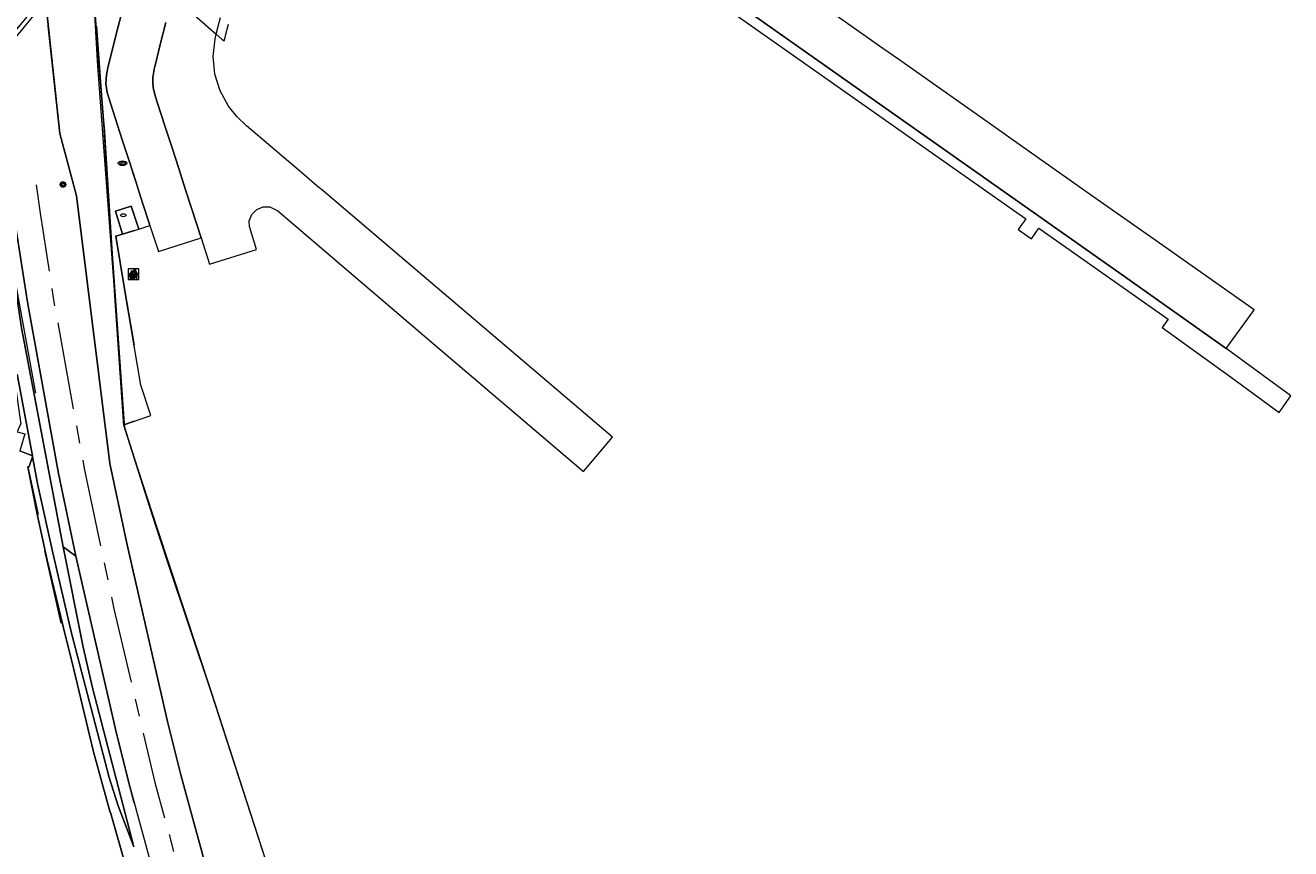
# Model space of a CAD drawing. Header units: metres. Extents: x 196496 to 197479, y 355139 to 356324.
# Tile 64 of 144: x 197305 to 197450, y 355442 to 355536. Entities that reach past the tile are written whole.
import ezdxf
from ezdxf.enums import TextEntityAlignment as Align

# ---------------------------------------------------------------- set-up
doc = ezdxf.new("R2010")
doc.units = ezdxf.units.M
doc.linetypes.add('AM-AS', pattern=[16, 10, -2, 2, -2])
doc.linetypes.add('AM-AS-SO', pattern=[16, 10, -2, 2, -2])
doc.layers.get('0').update_dxf_attribs({"color": 252, "lineweight": 18})
for name, color, linetype, lineweight in [('B-WE-AM-AS_SPOOR-G', 252, 'AM-AS', 18), ('B-WE-AM-AS_SPOOR_TREIN-G', 252, 'AM-AS-SO', 18), ('B-WE-GR-BEPLANTING_CULTUUR_HEESTERS-GV', 252, 'Continuous', 18), ('B-WE-GR-GRAS-GV', 252, 'Continuous', 18), ('B-WE-GR-STRUIK-GV', 252, 'Continuous', 18), ('B-WE-GW-TALUD_KRUIN-G', 252, 'Continuous', 18), ('B-WE-IE-AFVAL APART PLAATS-S', 252, 'Continuous', 18), ('B-WE-IE-MEUBILAIR-S', 252, 'Continuous', 18), ('B-WE-IE-TERREINAFSCHEIDING_KUNSTMATIG_HEKWERK-G', 252, 'IE-TERREINAFSCHEIDING-KUNSTMATIG', 18), ('B-WE-KL-WATER-S', 252, 'Continuous', 18), ('B-WE-KW-KUNSTWERK-GV', 252, 'Continuous', 18), ('B-WE-OG-TERREIN_ERF-GV', 252, 'Continuous', 18), ('B-WE-VH-HALFVERHARDING-GV', 252, 'Continuous', 18), ('B-WE-VH-OPENVERHARDING_BETONSTRAATSTEEN-GV', 252, 'Continuous', 18), ('B-WE-VH-VERHARDING_ASFALT-GV', 252, 'Continuous', 18), ('B-WE-VH-VERHARDING_BETONSTRAATSTEEN-GV', 252, 'Continuous', 18), ('B-WE-VH-VERHARDING_GESLOTEN-GV', 252, 'Continuous', 18), ('B-WE-VH-VERHARDING_HALFVERHARDING-GV', 252, 'Continuous', 18), ('B-WE-VH-VERHARDING_OPEN-GV', 252, 'Continuous', 18), ('B-WE-VH-VERHARDING_TEGEL-GV', 252, 'Continuous', 18), ('B-WE-VW-VRI-S', 252, 'Continuous', 18)]:
    doc.layers.add(name, color=color, linetype=linetype, lineweight=lineweight)
doc.styles.add('NLCS-ISO', font='NLCS-ISO.ttf')
doc.linetypes.add('IE-TERREINAFSCHEIDING-KUNSTMATIG', pattern='A,4,[82,NLCS.SHX,S=0.75,R=90,X=0,Y=0],4,-2', length=10)

# ---------------------------------------------------------------- blocks, each defined once
blk = doc.blocks.new('SKL-VRI_PAAL-SO')
at = {"lineweight": 18}
blk.add_circle((0, 0), 1.59, dxfattribs=at)
at = {"lineweight": 18, "style": 'NLCS-ISO'}
blk.add_text('vri', height=1.8, dxfattribs=at).set_placement((-0.06, 0.08), align=Align.MIDDLE_CENTER)
blk = doc.blocks.new('SKL-WATER_WATERLEIDINGPUT-SO')
at = {"color": 0, "linetype": 'ByBlock', "lineweight": 18}
blk.add_ellipse((0, 0), major_axis=(2.5, 0), ratio=0.54, dxfattribs=at)
at = {"color": 0, "linetype": 'ByBlock', "lineweight": 18, "style": 'NLCS-ISO'}
blk.add_text('wl', height=1.5, dxfattribs=at).set_placement((0, 0), align=Align.MIDDLE_CENTER)
blk = doc.blocks.new('SIE-AFVAL APART PLAATS-SO')
h = blk.add_hatch(color=256)
h.dxf.hatch_style = 1
h.paths.add_polyline_path([(-0.09, 0.07), (-1.76, 0.07, 0.819081), (-1.79, -0.09), (-1.4, -2.19, 0.36153), (-1.37, -2.21), (-0.47, -2.21, 0.36153), (-0.44, -2.19), (-0.05, -0.09, 0.819081)])
h.paths.add_polyline_path([(-0.16, -0.1), (-0.2, -0.33), (-0.49, -0.33), (-0.47, -0.1)], flags=16)
h.paths.add_polyline_path([(-0.55, -0.1), (-0.58, -0.33), (-0.87, -0.33), (-0.87, -0.1)], flags=16)
h.paths.add_polyline_path([(-0.22, -0.42), (-0.27, -0.73), (-0.53, -0.73), (-0.5, -0.42)], flags=16)
h.paths.add_polyline_path([(-0.58, -0.42), (-0.61, -0.73), (-0.87, -0.73), (-0.87, -0.42)], flags=16)
h.paths.add_polyline_path([(-0.95, -0.1), (-0.95, -0.33), (-1.27, -0.33), (-1.29, -0.1)], flags=16)
h.paths.add_polyline_path([(-0.95, -0.42), (-0.95, -0.73), (-1.23, -0.73), (-1.26, -0.42)], flags=16)
h.paths.add_polyline_path([(-0.29, -0.83), (-0.34, -1.09), (-0.56, -1.09), (-0.54, -0.83)], flags=16)
h.paths.add_polyline_path([(-0.62, -0.83), (-0.65, -1.09), (-0.87, -1.09), (-0.87, -0.83)], flags=16)
h.paths.add_polyline_path([(-0.95, -0.83), (-0.95, -1.09), (-1.2, -1.09), (-1.22, -0.83)], flags=16)
h.paths.add_polyline_path([(-1.35, -0.33), (-1.64, -0.33), (-1.69, -0.1), (-1.37, -0.1)], flags=16)
h.paths.add_polyline_path([(-1.34, -0.42), (-1.31, -0.73), (-1.57, -0.73), (-1.63, -0.42)], flags=16)
h.paths.add_polyline_path([(-0.36, -1.18), (-0.41, -1.44), (-0.6, -1.44), (-0.57, -1.18)], flags=16)
h.paths.add_polyline_path([(-0.65, -1.18), (-0.68, -1.44), (-0.87, -1.44), (-0.87, -1.18)], flags=16)
h.paths.add_polyline_path([(-1.3, -0.83), (-1.28, -1.09), (-1.5, -1.09), (-1.55, -0.83)], flags=16)
h.paths.add_polyline_path([(-0.95, -1.18), (-0.95, -1.44), (-1.17, -1.44), (-1.19, -1.18)], flags=16)
h.paths.add_polyline_path([(-0.42, -1.53), (-0.47, -1.79), (-0.63, -1.79), (-0.6, -1.53)], flags=16)
h.paths.add_polyline_path([(-1.27, -1.18), (-1.25, -1.44), (-1.44, -1.44), (-1.49, -1.18)], flags=16)
h.paths.add_polyline_path([(-0.69, -1.53), (-0.71, -1.79), (-0.87, -1.79), (-0.87, -1.53)], flags=16)
h.paths.add_polyline_path([(-0.95, -1.53), (-0.95, -1.79), (-1.13, -1.79), (-1.16, -1.53)], flags=16)
h.paths.add_polyline_path([(-1.24, -1.53), (-1.22, -1.79), (-1.37, -1.79), (-1.42, -1.53)], flags=16)
h.paths.add_polyline_path([(-0.49, -1.89), (-0.53, -2.13), (-0.66, -2.13), (-0.64, -1.89)], flags=16)
h.paths.add_polyline_path([(-0.72, -1.89), (-0.74, -2.13), (-0.87, -2.13), (-0.87, -1.89)], flags=16)
h.paths.add_polyline_path([(-0.95, -1.89), (-0.95, -2.13), (-1.1, -2.13), (-1.12, -1.89)], flags=16)
h.paths.add_polyline_path([(-1.21, -1.89), (-1.18, -2.13), (-1.31, -2.13), (-1.35, -1.89)], flags=16)
h.paths.add_polyline_path([(-0.19, 0.78, -0.01173), (-0.3, 0.78, -0.148797), (-0.42, 1.03, -0.136076), (-0.69, 0.87), (-0.78, 0.85, -0.038293), (-1.14, 0.96), (-1.19, 0.81, -0.243822), (-1.56, 0.45, 0.344326), (-1, 0.22, -0.139345), (-0.6, 0.22, 0.618436), (-0.56, 0.27, -0.441494), (-0.47, 0.44, 0.309048)])
h.paths.add_polyline_path([(-0.49, 0.51, 0.351556), (-0.64, 0.31, 0.121061), (-1.02, 0.29, -0.288745), (-1.45, 0.42, 0.203599), (-1.12, 0.79), (-1.09, 0.87, 0.083075), (-0.28, 0.71, -0.242261)], flags=16)
h.paths.add_polyline_path([(-0.4, 0.79, -0.023345), (-0.63, 0.82, 0.07081), (-0.46, 0.9, 0.059965)], flags=16)
h.paths.add_polyline_path([(1.12, 1.48), (-1.07, 1.48, 0.860559), (-1.08, 1.42), (0.29, 1, -0.146703), (0.53, 0.28, 0.421968), (0.56, 0.25), (1.6, 0.31, 0.450293), (1.63, 0.34, 0.122241)])
h.paths.add_polyline_path([(0.26, 1.93, 1), (1.07, 1.93, 1)])
h.paths.add_polyline_path([(1.65, 0.15, 0.429303), (1.62, 0.18), (0.55, 0.23, 0.38429), (0.51, 0.2), (0.16, -2.16, 0.83726), (0.22, -2.18), (0.99, -0.78, -0.688204), (1.05, -0.78), (1.36, -2.14, 0.84934), (1.42, -2.14)])
for p, q in [((-0.09, 0.07), (-1.76, 0.07)), ((-1.4, -2.19), (-1.79, -0.09)), ((-1.37, -0.1), (-1.69, -0.1)), ((-1.64, -0.33), (-1.69, -0.1)), ((-1.64, -0.33), (-1.35, -0.33)), ((-1.63, -0.42), (-1.34, -0.42)), ((-1.57, -0.73), (-1.63, -0.42)), ((-1.57, -0.73), (-1.31, -0.73)), ((-1.55, -0.83), (-1.3, -0.83)), ((-1.5, -1.09), (-1.55, -0.83)), ((-1.5, -1.09), (-1.28, -1.09)), ((-1.49, -1.18), (-1.27, -1.18)), ((-1.44, -1.44), (-1.49, -1.18)), ((-1.44, -1.44), (-1.25, -1.44)), ((-1.42, -1.53), (-1.24, -1.53)), ((-1.37, -1.79), (-1.42, -1.53)), ((-1.37, -1.79), (-1.22, -1.79)), ((-1.37, -2.21), (-0.47, -2.21)), ((-1.31, -2.13), (-1.35, -1.89)), ((-1.35, -1.89), (-1.21, -1.89)), ((-1.31, -2.13), (-1.18, -2.13)), ((-0.95, -0.1), (-1.29, -0.1)), ((-1.27, -0.33), (-0.95, -0.33)), ((-1.26, -0.42), (-0.95, -0.42)), ((-1.23, -0.73), (-0.95, -0.73)), ((-1.22, -0.83), (-0.95, -0.83)), ((-1.2, -1.09), (-0.95, -1.09)), ((-1.19, -1.18), (-0.95, -1.18)), ((-1.17, -1.44), (-0.95, -1.44)), ((-1.16, -1.53), (-0.95, -1.53)), ((-1.13, -1.79), (-0.95, -1.79)), ((-1.12, -1.89), (-0.95, -1.89)), ((-1.1, -2.13), (-0.95, -2.13)), ((-0.95, -0.1), (-0.95, -0.33)), ((-0.95, -0.42), (-0.95, -0.73)), ((-0.95, -0.83), (-0.95, -1.09)), ((-0.95, -1.18), (-0.95, -1.44)), ((-0.95, -1.53), (-0.95, -1.79)), ((-0.95, -1.89), (-0.95, -2.13)), ((-0.87, -0.1), (-0.87, -0.33)), ((-0.55, -0.1), (-0.87, -0.1)), ((-0.87, -0.33), (-0.58, -0.33)), ((-0.87, -0.42), (-0.87, -0.73)), ((-0.87, -0.42), (-0.58, -0.42)), ((-0.87, -0.73), (-0.61, -0.73)), ((-0.87, -0.83), (-0.62, -0.83)), ((-0.87, -0.83), (-0.87, -1.09)), ((-0.87, -1.09), (-0.65, -1.09)), ((-0.87, -1.18), (-0.65, -1.18)), ((-0.87, -1.18), (-0.87, -1.44)), ((-0.87, -1.44), (-0.68, -1.44)), ((-0.87, -1.53), (-0.69, -1.53)), ((-0.87, -1.53), (-0.87, -1.79)), ((-0.87, -1.79), (-0.71, -1.79)), ((-0.87, -1.89), (-0.87, -2.13)), ((-0.87, -1.89), (-0.72, -1.89)), ((-0.87, -2.13), (-0.74, -2.13)), ((-0.66, -2.13), (-0.53, -2.13)), ((-0.64, -1.89), (-0.49, -1.89)), ((-0.63, -1.79), (-0.47, -1.79)), ((-0.6, -1.44), (-0.41, -1.44)), ((-0.6, -1.53), (-0.42, -1.53)), ((-0.57, -1.18), (-0.36, -1.18)), ((-0.56, -1.09), (-0.34, -1.09)), ((-0.54, -0.83), (-0.29, -0.83)), ((-0.53, -0.73), (-0.27, -0.73)), ((-0.53, -2.13), (-0.49, -1.89)), ((-0.5, -0.42), (-0.22, -0.42)), ((-0.49, -0.33), (-0.2, -0.33)), ((-0.16, -0.1), (-0.47, -0.1)), ((-0.47, -1.79), (-0.42, -1.53)), ((-0.44, -2.19), (-0.05, -0.09)), ((-0.41, -1.44), (-0.36, -1.18)), ((-0.34, -1.09), (-0.29, -0.83)), ((-0.27, -0.73), (-0.22, -0.42)), ((-0.2, -0.33), (-0.16, -0.1))]:
    blk.add_line(p, q)
blk.add_lwpolyline([(-2.5, -2.51), (2.5, -2.51), (2.5, 2.49), (-2.5, 2.49)], close=True)
for points in [[(-0.78, 0.85, -0.038293), (-1.14, 0.96), (-1.19, 0.81, -0.243822), (-1.56, 0.45, 0.344326), (-1, 0.22, -0.139345), (-0.6, 0.22, 0.618436), (-0.56, 0.27, -0.441494), (-0.47, 0.44, 0.309048), (-0.19, 0.78, -0.01173), (-0.3, 0.78, -0.01173)], [(-0.78, 0.85), (-0.69, 0.87, 0.136076), (-0.42, 1.03, 0.156405), (-0.29, 0.77)], [(-0.78, 0.85), (-0.69, 0.87, 0.136076), (-0.42, 1.03, 0.148797), (-0.3, 0.78, 0.148797)], [(-0.63, 0.82, 0.07081), (-0.46, 0.9, 0.059965), (-0.4, 0.79, 0.059965)], [(-0.4, 0.79, -0.023345), (-0.63, 0.82)]]:
    blk.add_lwpolyline(points, format="xyb")
for points in [[(-1.09, 0.87), (-1.12, 0.79, -0.203599), (-1.45, 0.42, 0.288745), (-1.02, 0.29, -0.121061), (-0.64, 0.31, -0.351556), (-0.49, 0.51, 0.242261), (-0.28, 0.71, -0.083075)], [(-1.07, 1.48), (1.12, 1.48, -0.122241), (1.63, 0.34, -0.450293), (1.6, 0.31), (0.56, 0.25, -0.421968), (0.53, 0.28, 0.146703), (0.29, 1), (-1.08, 1.42, -0.860559)], [(0.55, 0.23), (1.62, 0.18, -0.429303), (1.65, 0.15), (1.42, -2.14, -0.84934), (1.36, -2.14), (1.05, -0.78, 0.688204), (0.99, -0.78), (0.22, -2.18, -0.83726), (0.16, -2.16), (0.51, 0.2, -0.38429)]]:
    blk.add_lwpolyline(points, format="xyb", close=True)
for points in [[(-1.35, -0.33), (-1.37, -0.1)], [(-1.31, -0.73), (-1.34, -0.42)], [(-1.28, -1.09), (-1.3, -0.83)], [(-1.27, -0.33), (-1.29, -0.1)], [(-1.25, -1.44), (-1.27, -1.18)], [(-1.23, -0.73), (-1.26, -0.42)], [(-1.22, -1.79), (-1.24, -1.53)], [(-1.2, -1.09), (-1.22, -0.83)], [(-1.18, -2.13), (-1.21, -1.89)], [(-1.17, -1.44), (-1.19, -1.18)], [(-1.18, -2.22), (-1.18, -2.21)], [(-1.13, -1.79), (-1.16, -1.53)], [(-1.1, -2.13), (-1.12, -1.89)], [(-0.74, -2.13), (-0.72, -1.89)], [(-0.71, -1.79), (-0.69, -1.53)], [(-0.68, -1.44), (-0.65, -1.18)], [(-0.66, -2.13), (-0.64, -1.89)], [(-0.65, -1.09), (-0.62, -0.83)], [(-0.63, -1.79), (-0.6, -1.53)], [(-0.61, -0.73), (-0.58, -0.42)], [(-0.6, -1.44), (-0.57, -1.18)], [(-0.58, -0.33), (-0.55, -0.1)], [(-0.56, -1.09), (-0.54, -0.83)], [(-0.53, -0.73), (-0.5, -0.42)], [(-0.49, -0.33), (-0.47, -0.1)]]:
    blk.add_lwpolyline(points)
blk.add_circle((0.66, 1.93), 0.401)
for centre, radius, start, end in [((-1.76, -0.01), 0.0869, 90, 247.28103), ((-0.09, -0.01), 0.0869, 292.71897, 90), ((-1.37, -2.18), 0.0318, 190.49429, 270), ((-0.47, -2.18), 0.0318, 270, 349.50571)]:
    blk.add_arc(centre, radius, start, end)
blk = doc.blocks.new('SIE-MEUBILAIR_PAAL_VRI-SO')
blk.add_circle((0, 0), 0.75)
at = {"style": 'NLCS-ISO'}
blk.add_text('vri', height=0.75, dxfattribs=at).set_placement((-0.08, 0.07), align=Align.MIDDLE_CENTER)
blk = doc.blocks.new('SIE-MEUBILAIR_PUT_WATERLEIDINGPUT-SO')
blk.add_ellipse((0, 0), major_axis=(1.25, 0), ratio=0.54)
at = {"style": 'NLCS-ISO'}
blk.add_text('wl', height=0.75, dxfattribs=at).set_placement((-0.14, 0), align=Align.MIDDLE_CENTER)
blk = doc.blocks.new('SIE-MEUBILAIR_PUT-SO')
blk.add_ellipse((0, 0), major_axis=(1.25, 0), ratio=0.54)

msp = doc.modelspace()

# ---------------------------------------------------------------- linework, layer by layer
at = {"layer": 'B-WE-AM-AS_SPOOR-G', "flags": 128}
msp.add_lwpolyline([(197306.55, 355517.907), (197306.994, 355514.665), (197308.501, 355504.964), (197312.044, 355485.413), (197315.456, 355469.353), (197320.14, 355449.469), (197324.023, 355435.179), (197327.37, 355424.051), (197328.983, 355419.159), (197335.749, 355399.633), (197340.316, 355387.843), (197344.644, 355377.418), (197352.617, 355359.833), (197356.383, 355351.947), (197362.313, 355340.42), (197369.178, 355327.938), (197375.186, 355317.543), (197381.586, 355307.125), (197386.159, 355300.067), (197392.789, 355290.288), (197400.531, 355279.29), (197403.863, 355274.751), (197413.122, 355262.728), (197423.797, 355249.808)], dxfattribs=at)
at = {"layer": 'B-WE-AM-AS_SPOOR_TREIN-G', "flags": 128}
msp.add_lwpolyline([(197306.55, 355517.907), (197306.994, 355514.665), (197308.501, 355504.964), (197312.044, 355485.413), (197315.456, 355469.353), (197317.765, 355459.551)], dxfattribs=at)
at = {"layer": 'B-WE-GR-BEPLANTING_CULTUUR_HEESTERS-GV', "flags": 128}
for points in [[(197312.635, 355545.881), (197313.505, 355534.896), (197314.302, 355524.838), (197314.326, 355524.541), (197315.372, 355508.207), (197315.487, 355506.418), (197315.601, 355504.639), (197316.598, 355490.316), (197316.61, 355490.278), (197316.6, 355490.425), (197319.675, 355491.473), (197318.545, 355494.956), (197316.711, 355505.769), (197315.682, 355512.016), (197316.451, 355512.26), (197315.619, 355514.907), (197317.432, 355515.473), (197318.291, 355512.844), (197319.576, 355513.252), (197319.489, 355513.521), (197318.742, 355515.839), (197317.954, 355518.285), (197317.189, 355520.661), (197316.413, 355523.07), (197315.605, 355525.58), (197314.828, 355527.993), (197314.667, 355528.492), (197314.521, 355529.474), (197314.601, 355530.492), (197314.795, 355531.482), (197315.14, 355532.846), (197315.761, 355535.305), (197316.379, 355537.751)], [(197313.412, 355536.067), (197313.505, 355534.896)]]:
    msp.add_lwpolyline(points, dxfattribs=at)
at = {"layer": 'B-WE-GR-BEPLANTING_CULTUUR_HEESTERS-GV'}
for points in [[(197313.505, 355534.896), (197314.302, 355524.838), (197314.326, 355524.541), (197315.372, 355508.207), (197315.487, 355506.418), (197315.601, 355504.639), (197316.598, 355490.316), (197316.61, 355490.278), (197316.6, 355490.425), (197317.765, 355490.822)], [(197317.765, 355518.872), (197317.189, 355520.661), (197316.413, 355523.07), (197315.605, 355525.58), (197314.828, 355527.993), (197314.667, 355528.492), (197314.521, 355529.474), (197314.601, 355530.492), (197314.795, 355531.482), (197315.14, 355532.846), (197315.761, 355535.305), (197315.953, 355536.067)], [(197317.765, 355499.555), (197316.711, 355505.769), (197315.682, 355512.016), (197316.451, 355512.26), (197315.619, 355514.907), (197317.432, 355515.473), (197317.765, 355514.454)]]:
    msp.add_lwpolyline(points, dxfattribs=at)
at = {"layer": 'B-WE-GR-GRAS-GV', "flags": 128}
for points in [[(197333.364, 355438.899), (197326.627, 355459.728), (197321.6, 355474.785), (197320.209, 355478.95), (197318.994, 355482.775), (197316.61, 355490.278), (197316.598, 355490.316), (197315.601, 355504.639), (197315.487, 355506.418), (197315.372, 355508.207), (197314.326, 355524.541), (197314.302, 355524.838), (197313.505, 355534.896), (197312.635, 355545.881)], [(197307.722, 355538.022), (197309.271, 355523.791), (197311.178, 355516.65), (197314.988, 355485.99), (197316.956, 355476.664), (197321.577, 355456.454), (197323.104, 355450.346), (197326.858, 355436.61)], [(197307.935, 355536.067), (197309.271, 355523.791), (197311.178, 355516.65), (197314.988, 355485.99), (197316.956, 355476.664), (197317.765, 355473.126)]]:
    msp.add_lwpolyline(points, dxfattribs=at)
at = {"layer": 'B-WE-GR-GRAS-GV'}
msp.add_lwpolyline([(197317.765, 355486.643), (197316.61, 355490.278), (197316.598, 355490.316), (197315.601, 355504.639), (197315.487, 355506.418), (197315.372, 355508.207), (197314.326, 355524.541), (197314.302, 355524.838), (197313.505, 355534.896), (197313.412, 355536.067)], dxfattribs=at)
at = {"layer": 'B-WE-GR-GRAS-GV', "flags": 128}
msp.add_lwpolyline([(197300.046, 355525.882), (197300.433, 355525.815), (197300.701, 355525.68), (197301.168, 355525.123), (197301.565, 355524.127), (197301.746, 355522.927), (197302.982, 355514.031), (197304.873, 355501.515), (197309.627, 355476.457), (197311.094, 355475.388), (197309.1, 355484.836), (197305.542, 355504.466), (197304.025, 355514.231), (197302.8, 355523.185), (197301.822, 355532.749)], close=True, dxfattribs=at)
msp.add_lwpolyline([(197300.046, 355525.882), (197300.433, 355525.815), (197300.701, 355525.68), (197301.168, 355525.123), (197301.565, 355524.127), (197301.746, 355522.927), (197302.982, 355514.031), (197304.873, 355501.515), (197309.627, 355476.457), (197311.094, 355475.388), (197309.1, 355484.836), (197305.542, 355504.466), (197304.025, 355514.231), (197302.8, 355523.185), (197301.822, 355532.749)], close=True, dxfattribs=at)
at = {"layer": 'B-WE-GR-STRUIK-GV', "flags": 128}
for points in [[(197304.371, 355496.229), (197306.121, 355486.878), (197306.141, 355486.769), (197306.748, 355483.527), (197308.464, 355475.756), (197310.61, 355466.562), (197314.908, 355450.037), (197315.944, 355446.775), (197317.728, 355442.092), (197312.986, 355460.291), (197311.916, 355464.966), (197309.627, 355476.457), (197304.873, 355501.515)], [(197304.371, 355496.229), (197306.121, 355486.878), (197306.141, 355486.769), (197306.748, 355483.527), (197308.464, 355475.756), (197310.61, 355466.562), (197314.908, 355450.037), (197315.944, 355446.775), (197317.728, 355442.092), (197312.986, 355460.291), (197311.916, 355464.966), (197309.627, 355476.457), (197304.873, 355501.515)], [(197317.765, 355447.12), (197317.298, 355448.828), (197315.743, 355455.052), (197311.094, 355475.388), (197309.627, 355476.457), (197311.916, 355464.966), (197312.986, 355460.291), (197317.728, 355442.092), (197315.944, 355446.775), (197314.908, 355450.037), (197310.61, 355466.562), (197308.464, 355475.756), (197306.748, 355483.527), (197306.141, 355486.769), (197305.832, 355485.885), (197305.724, 355485.576)]]:
    msp.add_lwpolyline(points, dxfattribs=at)
msp.add_lwpolyline([(197304.371, 355496.229), (197304.315, 355496.121), (197304.051, 355495.618), (197304.788, 355490.505), (197304.753, 355490.515), (197304.378, 355489.638), (197305.25, 355489.387), (197304.691, 355487.445), (197305.645, 355487.067), (197306.121, 355486.878)], close=True, dxfattribs=at)
at = {"layer": 'B-WE-GR-STRUIK-GV'}
msp.add_lwpolyline([(197305.724, 355485.576), (197305.583, 355485.623), (197306.643, 355480.191), (197307.315, 355477.2), (197307.825, 355474.932), (197309.614, 355467.488), (197310.842, 355462.387), (197313.075, 355453.107), (197313.113, 355452.949), (197315.04, 355446.013), (197315.043, 355446.004), (197317.765, 355436.498)], dxfattribs=at)
at = {"layer": 'B-WE-GW-TALUD_KRUIN-G', "flags": 128}
msp.add_lwpolyline([(197317.728, 355442.092), (197312.986, 355460.291), (197311.916, 355464.966), (197309.627, 355476.457), (197304.873, 355501.515), (197302.982, 355514.031), (197301.746, 355522.927), (197301.565, 355524.127), (197301.168, 355525.123), (197300.701, 355525.68), (197300.433, 355525.815), (197300.046, 355525.882)], dxfattribs=at)
msp.add_lwpolyline([(197317.728, 355442.092), (197312.986, 355460.291), (197311.916, 355464.966), (197309.627, 355476.457), (197304.873, 355501.515), (197302.982, 355514.031), (197301.746, 355522.927), (197301.565, 355524.127), (197301.168, 355525.123), (197300.701, 355525.68), (197300.433, 355525.815), (197300.046, 355525.882)], dxfattribs=at)
at = {"layer": 'B-WE-IE-TERREINAFSCHEIDING_KUNSTMATIG_HEKWERK-G', "ltscale": 0.2, "flags": 128}
for points in [[(197312.857, 355544.076), (197311.092, 355543.25), (197309.522, 355541.288), (197307.618, 355538.977), (197304.827, 355535.592), (197303.076, 355533.453), (197301.629, 355531.663), (197300.005, 355529.551)], [(197312.857, 355544.076), (197313.568, 355531.5), (197316.647, 355490.041), (197320.359, 355478.674), (197326.627, 355459.728), (197337.574, 355425.84), (197343.625, 355407.842), (197348.308, 355409.363)], [(197306.523, 355494.065), (197303.761, 355509.174), (197301.77, 355525.683), (197301.188, 355528.603), (197299.533, 355529.929)]]:
    msp.add_lwpolyline(points, dxfattribs=at)
at = {"layer": 'B-WE-IE-TERREINAFSCHEIDING_KUNSTMATIG_HEKWERK-G', "flags": 128}
for points in [[(197313.437, 355536.067), (197314.171, 355526.023), (197314.747, 355517.076), (197316.647, 355490.041), (197317.765, 355486.618)], [(197306.523, 355494.065), (197303.761, 355509.174), (197302.398, 355519.749), (197301.188, 355528.603), (197299.533, 355529.929)], [(197305.583, 355485.623), (197306.791, 355480.147)], [(197309.397, 355467.69), (197307.552, 355475.999)]]:
    msp.add_lwpolyline(points, dxfattribs=at)
at = {"layer": 'B-WE-KW-KUNSTWERK-GV', "flags": 128}
msp.add_lwpolyline([(197322.17, 355539.595), (197327.175, 355535.173), (197327.813, 355534.609), (197328.092, 355534.411), (197328.184, 355534.777), (197328.233, 355534.972), (197328.245, 355535.018), (197328.565, 355536.295)], dxfattribs=at)
at = {"layer": 'B-WE-OG-TERREIN_ERF-GV', "flags": 128}
for points in [[(197317.765, 355512.677), (197316.451, 355512.26), (197315.682, 355512.016), (197316.711, 355505.769), (197317.765, 355499.555)], [(197317.765, 355490.822), (197316.6, 355490.425), (197316.61, 355490.278)], [(197320.379, 355427.369), (197315.043, 355446.004), (197315.04, 355446.013), (197313.113, 355452.949), (197313.075, 355453.107), (197310.842, 355462.387), (197309.614, 355467.488), (197307.825, 355474.932), (197307.315, 355477.2), (197306.643, 355480.191), (197305.583, 355485.623), (197305.724, 355485.576), (197305.832, 355485.885), (197306.141, 355486.769), (197306.121, 355486.878), (197305.645, 355487.067), (197304.691, 355487.445)], [(197317.765, 355436.498), (197315.043, 355446.004), (197315.04, 355446.013), (197313.113, 355452.949), (197313.075, 355453.107), (197310.842, 355462.387), (197309.614, 355467.488), (197307.825, 355474.932), (197307.315, 355477.2), (197306.643, 355480.191), (197305.583, 355485.623), (197305.724, 355485.576), (197305.832, 355485.885), (197306.141, 355486.769), (197306.121, 355486.878), (197305.645, 355487.067), (197304.691, 355487.445)]]:
    msp.add_lwpolyline(points, dxfattribs=at)
at = {"layer": 'B-WE-OG-TERREIN_ERF-GV'}
msp.add_lwpolyline([(197316.61, 355490.278), (197317.765, 355486.643)], dxfattribs=at)
at = {"layer": 'B-WE-VH-HALFVERHARDING-GV', "flags": 128}
msp.add_lwpolyline([(197304.571, 355536.067), (197303.236, 355534.454), (197302.585, 355533.664), (197301.956, 355532.907), (197301.822, 355532.749), (197302.8, 355523.185), (197304.025, 355514.231), (197305.542, 355504.466), (197309.1, 355484.836), (197311.094, 355475.388)], dxfattribs=at)
at = {"layer": 'B-WE-VH-HALFVERHARDING-GV'}
for points in [[(197317.765, 355473.126), (197316.956, 355476.664), (197314.988, 355485.99), (197311.178, 355516.65), (197309.271, 355523.791), (197307.935, 355536.067)], [(197311.094, 355475.388), (197315.743, 355455.052), (197317.298, 355448.828), (197317.765, 355447.12)]]:
    msp.add_lwpolyline(points, dxfattribs=at)
at = {"layer": 'B-WE-VH-OPENVERHARDING_BETONSTRAATSTEEN-GV', "flags": 128}
for points in [[(197315.953, 355536.067), (197315.761, 355535.305), (197315.14, 355532.846), (197314.795, 355531.482), (197314.601, 355530.492), (197314.521, 355529.474), (197314.667, 355528.492), (197314.828, 355527.993), (197315.605, 355525.58), (197316.413, 355523.07), (197317.189, 355520.661), (197317.765, 355518.872)], [(197317.765, 355514.454), (197317.432, 355515.473), (197315.619, 355514.907), (197316.451, 355512.26), (197317.765, 355512.677)]]:
    msp.add_lwpolyline(points, dxfattribs=at)
at = {"layer": 'B-WE-VH-VERHARDING_ASFALT-GV', "flags": 128}
msp.add_lwpolyline([(197339.643, 355571.947), (197431.185, 355507.421), (197442.804, 355499.147), (197442.997, 355499.413), (197445.846, 355503.349), (197446.01, 355503.576), (197434.508, 355511.679), (197427.28, 355516.781), (197417.935, 355523.36), (197416.214, 355524.576), (197406.63, 355531.345), (197405.32, 355532.271), (197403.483, 355533.531), (197385.904, 355545.952)], dxfattribs=at)
at = {"layer": 'B-WE-VH-VERHARDING_BETONSTRAATSTEEN-GV', "flags": 128}
msp.add_lwpolyline([(197316.379, 355537.751), (197315.761, 355535.305), (197315.14, 355532.846), (197314.795, 355531.482), (197314.601, 355530.492), (197314.521, 355529.474), (197314.667, 355528.492), (197314.828, 355527.993), (197315.605, 355525.58), (197316.413, 355523.07), (197317.189, 355520.661), (197317.954, 355518.285), (197318.742, 355515.839), (197319.489, 355513.521), (197319.576, 355513.252), (197320.538, 355510.264), (197325.427, 355511.851), (197324.374, 355515.115), (197323.624, 355517.439), (197322.869, 355519.783), (197322.105, 355522.15), (197321.297, 355524.655), (197320.495, 355527.142), (197320.181, 355528.117), (197319.927, 355529.074), (197319.913, 355529.614), (197319.898, 355530.186), (197320.096, 355531.33), (197320.161, 355531.588), (197320.764, 355533.991), (197321.391, 355536.491)], dxfattribs=at)
at = {"layer": 'B-WE-VH-VERHARDING_GESLOTEN-GV', "flags": 128}
msp.add_lwpolyline([(197321.391, 355536.491), (197320.764, 355533.991), (197320.161, 355531.588), (197320.096, 355531.33), (197319.898, 355530.186), (197319.913, 355529.614), (197319.927, 355529.074), (197320.181, 355528.117), (197320.495, 355527.142), (197321.297, 355524.655), (197322.105, 355522.15), (197322.869, 355519.783), (197323.624, 355517.439), (197324.374, 355515.115), (197325.427, 355511.851), (197326.407, 355508.811), (197331.794, 355510.508), (197330.959, 355513.135), (197330.935, 355513.768), (197331.244, 355514.507), (197331.805, 355515.079), (197332.533, 355515.397), (197333.321, 355515.376), (197334.211, 355514.934), (197350.989, 355500.624), (197369.22, 355485.074), (197372.551, 355488.997), (197364.02, 355496.257), (197339.174, 355517.401), (197338.964, 355517.58), (197336.691, 355519.515), (197336.686, 355519.519), (197330.627, 355524.675), (197329.543, 355525.718), (197328.575, 355526.903), (197327.61, 355528.675), (197327.012, 355530.601), (197326.801, 355532.604), (197327.035, 355534.612), (197327.175, 355535.173), (197327.317, 355535.741), (197327.328, 355535.785), (197327.654, 355537.09)], dxfattribs=at)
at = {"layer": 'B-WE-VH-VERHARDING_HALFVERHARDING-GV', "flags": 128}
for points in [[(197355.325, 355361.124), (197350.845, 355370.891), (197347.526, 355378.497), (197343.147, 355389.028), (197341.16, 355394.091), (197338.788, 355400.541), (197331.91, 355420.185), (197330.339, 355424.996), (197326.858, 355436.61), (197323.104, 355450.346), (197321.577, 355456.454), (197316.956, 355476.664), (197314.988, 355485.99), (197311.178, 355516.65), (197309.271, 355523.791), (197307.722, 355538.022), (197307.547, 355539.661), (197303.236, 355534.454)], [(197304.025, 355514.231), (197305.542, 355504.466), (197309.1, 355484.836), (197311.094, 355475.388), (197315.743, 355455.052), (197317.298, 355448.828), (197321.09, 355434.958), (197324.613, 355423.204), (197326.226, 355418.263), (197333.14, 355398.513), (197335.552, 355391.959), (197337.583, 355386.78), (197342.006, 355376.145), (197345.369, 355368.441), (197349.909, 355358.542)]]:
    msp.add_lwpolyline(points, dxfattribs=at)
at = {"layer": 'B-WE-VH-VERHARDING_OPEN-GV', "flags": 128}
msp.add_lwpolyline([(197316.451, 355512.26), (197318.291, 355512.844), (197317.432, 355515.473), (197315.619, 355514.907)], close=True, dxfattribs=at)
at = {"layer": 'B-WE-VH-VERHARDING_TEGEL-GV', "flags": 128}
msp.add_lwpolyline([(197373.182, 355546.898), (197419.854, 355514.014), (197419.011, 355512.805), (197420.521, 355511.742), (197421.357, 355512.955), (197436.171, 355502.518), (197435.464, 355501.555), (197443.438, 355495.855), (197448.864, 355491.822), (197450.198, 355493.725), (197442.804, 355499.147), (197431.185, 355507.421), (197339.643, 355571.947)], dxfattribs=at)

# ---------------------------------------------------------------- block references
at = {"layer": 'B-WE-IE-AFVAL APART PLAATS-S', "xscale": 0.25, "yscale": 0.25, "zscale": 0.25}
msp.add_blockref('SIE-AFVAL APART PLAATS-SO', (197317.69, 355507.68), dxfattribs=at)
at = {"layer": 'B-WE-IE-MEUBILAIR-S', "xscale": 0.25, "yscale": 0.25, "zscale": 0.25}
for name, p in [('SIE-MEUBILAIR_PUT_WATERLEIDINGPUT-SO', (197316.442, 355520.382)), ('SIE-MEUBILAIR_PAAL_VRI-SO', (197309.61, 355517.948)), ('SIE-MEUBILAIR_PUT-SO', (197316.533, 355514.426))]:
    msp.add_blockref(name, p, dxfattribs=at)
at = {"layer": 'B-WE-KL-WATER-S', "xscale": 0.2, "yscale": 0.2, "zscale": 0.2}
msp.add_blockref('SKL-WATER_WATERLEIDINGPUT-SO', (197316.442, 355520.382), dxfattribs=at)
at = {"layer": 'B-WE-VW-VRI-S', "xscale": 0.2, "yscale": 0.2, "zscale": 0.2}
msp.add_blockref('SKL-VRI_PAAL-SO', (197309.61, 355517.948), dxfattribs=at)

doc.saveas('drawing.dxf')
